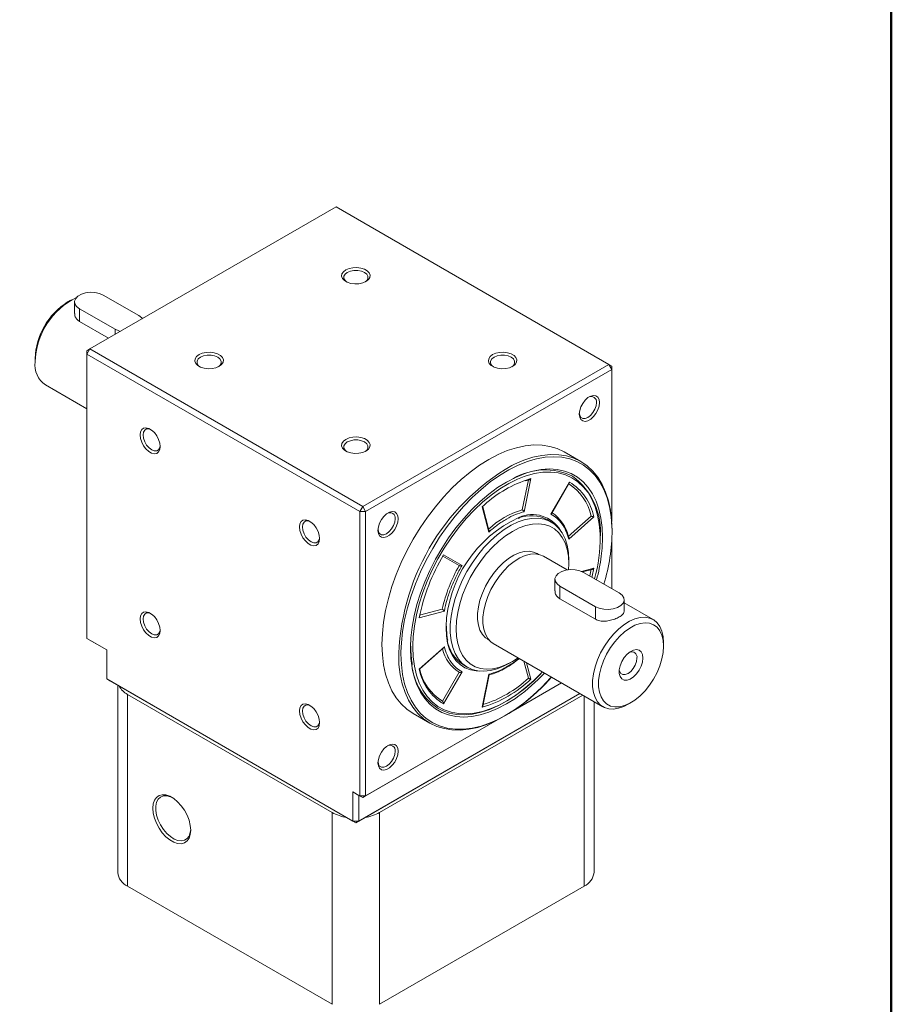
# Model space of a CAD drawing. Header units: millimetres. Extents: x 2723 to 3130, y 721 to 1006.
# Tile 7 of 8: x 3068 to 3130, y 764 to 835. Entities that reach past the tile are written whole.
import ezdxf

# ---------------------------------------------------------------- set-up
doc = ezdxf.new("R2010")
doc.units = ezdxf.units.MM
doc.layers.add('圖框', color=7, linetype='Continuous', lineweight=50)
doc.layers.add('產品', color=7, linetype='Continuous')

# ---------------------------------------------------------------- blocks, each defined once
blk = doc.blocks.new('標題欄框 下標註')
at = {"layer": '圖框'}
blk.add_lwpolyline([(2.283, 89.91), (287.283, 89.91), (287.283, 273.91), (2.283, 273.91)], close=True, dxfattribs=at)
blk = doc.blocks.new('A$C7F325331')
at = {"color": 0, "linetype": 'Continuous', "lineweight": 15}
for p, q in [((68.802, 57.45), (51.195, 47.285)), ((88.318, 46.183), (68.802, 57.45)), ((49.816, 50.774), (49.604, 50.652)), ((52.149, 51.142), (54.695, 49.672)), ((50.101, 50.652), (50.101, 49.834)), ((52.998, 48.693), (50.452, 50.162)), ((50.452, 50.162), (50.452, 49.259)), ((50.452, 49.259), (52.533, 48.058)), ((52.998, 48.693), (52.998, 48.326)), ((50.983, 46.918), (51.195, 47.285)), ((50.983, 47.163), (51.195, 47.285)), ((51.195, 47.285), (70.711, 36.019)), ((47.27, 46.61), (47.27, 46.365)), ((50.983, 46.918), (50.983, 47.163)), ((70.499, 35.652), (50.983, 46.918)), ((50.983, 46.918), (50.983, 26.586)), ((70.711, 36.019), (88.318, 46.183)), ((88.53, 45.816), (70.923, 35.652)), ((88.318, 46.183), (88.53, 45.816)), ((88.318, 46.183), (88.53, 46.061)), ((88.53, 45.816), (88.53, 46.061)), ((88.53, 34.935), (88.53, 45.816)), ((48.016, 44.717), (50.983, 43.004)), ((86.314, 39.235), (85.126, 39.921)), ((82.562, 37.931), (82.122, 35.785)), ((82.75, 38.011), (82.267, 35.649)), ((82.362, 37.848), (82.629, 37.924)), ((82.408, 37.913), (82.75, 38.011)), ((84.179, 35.479), (85.499, 37.765)), ((84.233, 35.527), (85.484, 37.696)), ((70.499, 35.652), (70.711, 36.019)), ((70.711, 36.019), (70.923, 35.652)), ((79.732, 34.186), (79.249, 35.989)), ((79.745, 34.333), (79.297, 36.004)), ((70.499, 35.652), (70.923, 35.652)), ((70.499, 15.32), (70.499, 35.652)), ((70.923, 35.652), (70.923, 15.32)), ((87.062, 35.333), (85.422, 33.879)), ((87.25, 35.274), (85.447, 33.675)), ((81.841, 35.165), (81.92, 35.192)), ((84.211, 34.907), (83.914, 35.078)), ((88.53, 30.14), (88.53, 33.527)), ((76.439, 32.466), (77.615, 31.788)), ((76.5, 32.57), (77.82, 31.808)), ((83.291, 32.598), (83.194, 32.654)), ((85.346, 31.481), (83.648, 32.461)), ((85.454, 31.915), (85.454, 32.16)), ((86.372, 31.374), (87.25, 31.609)), ((86.445, 31.341), (87.13, 31.524)), ((86.515, 31.303), (89.06, 29.834)), ((87.062, 31.529), (86.954, 31.05)), ((84.466, 30.813), (84.466, 29.996)), ((87.363, 28.854), (84.818, 30.323)), ((84.818, 30.323), (84.818, 29.42)), ((84.818, 29.42), (87.363, 27.951)), ((89.412, 28.526), (89.412, 29.344)), ((91.497, 27.93), (89.412, 29.133)), ((76.552, 28.54), (74.749, 28.057)), ((76.407, 28.674), (74.786, 28.24)), ((87.363, 28.854), (87.363, 27.951)), ((76.707, 27.384), (76.709, 27.469)), ((76.672, 27.335), (76.673, 27.428)), ((50.983, 26.586), (52.404, 25.766)), ((51.195, 26.464), (50.983, 26.586)), ((52.404, 25.766), (51.195, 26.464)), ((74.298, 26.132), (74.296, 25.963)), ((79.654, 26.522), (79.751, 26.466)), ((80.048, 26.225), (87.897, 21.694)), ((92.242, 26.037), (92.242, 26.282)), ((52.404, 25.766), (52.404, 23.683)), ((73.449, 25.633), (73.448, 25.473)), ((74.126, 25.865), (74.127, 25.984)), ((74.162, 25.914), (74.164, 26.027)), ((74.749, 24.392), (76.552, 25.991)), ((74.795, 24.397), (76.495, 25.904)), ((77.915, 24.686), (78.212, 24.514)), ((81.212, 24.812), (81.424, 24.934)), ((82.232, 24.965), (82.562, 23.734)), ((82.437, 24.846), (82.75, 23.677)), ((77.615, 24.166), (76.415, 22.088)), ((77.82, 24.187), (76.5, 21.901)), ((79.249, 21.655), (79.732, 24.017)), ((79.295, 21.747), (79.751, 23.973)), ((52.404, 23.683), (70.011, 13.519)), ((52.616, 23.561), (52.404, 23.683)), ((70.223, 13.397), (52.616, 23.561)), ((84.931, 23.406), (81.48, 21.414)), ((81.481, 21.414), (84.931, 23.406)), ((53.186, 23.232), (53.186, 9.843)), ((53.889, 22.581), (68.526, 14.131)), ((53.889, 22.581), (53.889, 8.863)), ((86.247, 22.647), (70.223, 13.397)), ((70.435, 13.519), (86.247, 22.647)), ((71.92, 14.131), (86.459, 22.524)), ((86.557, 8.863), (86.557, 22.468)), ((87.26, 9.843), (87.26, 22.062)), ((89.697, 21.873), (89.909, 21.995)), ((74.327, 21.214), (75.515, 20.529)), ((80.349, 20.761), (70.711, 15.197)), ((70.923, 15.32), (80.348, 20.761)), ((70.011, 15.601), (70.499, 15.32)), ((70.011, 13.519), (70.011, 15.601)), ((70.435, 15.356), (70.011, 15.601)), ((70.711, 15.197), (70.435, 15.356)), ((70.435, 15.356), (70.435, 13.519)), ((70.923, 15.32), (70.499, 15.32)), ((70.711, 15.197), (70.499, 15.32)), ((70.923, 15.32), (70.711, 15.197)), ((68.526, 0.414), (68.526, 14.131)), ((71.92, 14.131), (71.92, 0.414)), ((70.435, 13.519), (70.011, 13.519)), ((70.223, 13.397), (70.011, 13.519)), ((70.435, 13.519), (70.223, 13.397)), ((53.889, 8.863), (68.526, 0.414)), ((71.92, 0.414), (86.557, 8.863))]:
    blk.add_line(p, q, dxfattribs=at)
at = {"color": 0, "linetype": 'Continuous', "lineweight": 15, "flags": 128}
for points in [[(70.944, 52.11), (71.118, 52.244), (71.22, 52.401), (71.241, 52.568), (71.179, 52.732), (71.04, 52.879), (70.834, 52.998), (70.58, 53.078), (70.296, 53.114), (70.006, 53.102), (69.734, 53.043), (69.502, 52.943), (69.328, 52.809), (69.226, 52.652), (69.206, 52.484), (69.267, 52.321), (69.407, 52.174), (69.612, 52.055), (69.867, 51.975), (70.15, 51.939), (70.44, 51.951), (70.712, 52.01), (70.944, 52.11)], [(70.887, 52.08), (70.998, 52.176), (71.082, 52.325), (71.082, 52.483), (70.998, 52.632), (70.838, 52.759), (70.618, 52.851), (70.359, 52.9), (70.087, 52.9), (69.828, 52.851), (69.608, 52.759), (69.448, 52.632), (69.364, 52.483), (69.364, 52.325), (69.448, 52.176), (69.559, 52.08)], [(50.452, 50.162), (50.248, 50.32), (50.128, 50.505), (50.104, 50.701), (50.177, 50.894), (50.34, 51.067), (50.582, 51.207), (50.882, 51.301), (51.215, 51.343), (51.556, 51.329), (51.876, 51.26), (52.149, 51.142)], [(54.695, 49.672), (54.9, 49.514), (54.951, 49.454)], [(53.377, 48.545), (53.271, 48.574), (52.998, 48.693)], [(60.444, 46.049), (60.618, 46.183), (60.72, 46.34), (60.741, 46.507), (60.679, 46.671), (60.54, 46.818), (60.334, 46.936), (60.08, 47.017), (59.796, 47.052), (59.506, 47.04), (59.234, 46.982), (59.002, 46.881), (58.828, 46.747), (58.726, 46.59), (58.706, 46.423), (58.767, 46.259), (58.907, 46.112), (59.112, 45.994), (59.367, 45.913), (59.65, 45.878), (59.94, 45.89), (60.212, 45.948), (60.444, 46.049)], [(60.387, 46.018), (60.498, 46.114), (60.582, 46.264), (60.582, 46.421), (60.498, 46.57), (60.338, 46.698), (60.118, 46.79), (59.859, 46.838), (59.587, 46.838), (59.328, 46.79), (59.108, 46.698), (58.948, 46.57), (58.864, 46.421), (58.864, 46.264), (58.948, 46.114), (59.059, 46.018)], [(81.444, 46.049), (81.618, 46.183), (81.72, 46.34), (81.741, 46.507), (81.679, 46.671), (81.54, 46.818), (81.334, 46.936), (81.08, 47.017), (80.796, 47.052), (80.506, 47.04), (80.234, 46.982), (80.002, 46.881), (79.828, 46.747), (79.726, 46.59), (79.706, 46.423), (79.767, 46.259), (79.907, 46.112), (80.112, 45.994), (80.367, 45.913), (80.65, 45.878), (80.94, 45.89), (81.212, 45.948), (81.444, 46.049)], [(81.387, 46.018), (81.498, 46.114), (81.582, 46.264), (81.582, 46.421), (81.498, 46.57), (81.338, 46.698), (81.118, 46.79), (80.859, 46.838), (80.587, 46.838), (80.328, 46.79), (80.108, 46.698), (79.948, 46.57), (79.864, 46.421), (79.864, 46.264), (79.948, 46.114), (80.059, 46.018)], [(87.648, 43.455), (87.619, 43.673), (87.533, 43.839), (87.399, 43.941), (87.226, 43.969), (87.029, 43.922), (86.824, 43.804), (86.627, 43.623), (86.454, 43.395), (86.32, 43.139), (86.235, 42.874), (86.205, 42.622), (86.235, 42.404), (86.32, 42.238), (86.454, 42.136), (86.627, 42.108), (86.824, 42.155), (87.029, 42.273), (87.226, 42.454), (87.399, 42.682), (87.533, 42.939), (87.619, 43.203), (87.648, 43.455)], [(86.208, 42.687), (86.236, 42.542), (86.323, 42.395), (86.459, 42.316), (86.63, 42.314), (86.821, 42.389), (87.011, 42.534), (87.182, 42.734), (87.318, 42.97), (87.406, 43.218), (87.436, 43.455)], [(56.229, 40.306), (56.2, 40.557), (56.114, 40.822), (55.98, 41.079), (55.807, 41.307), (55.61, 41.487), (55.405, 41.606), (55.208, 41.653), (55.035, 41.624), (54.901, 41.523), (54.815, 41.356), (54.786, 41.138), (54.815, 40.887), (54.901, 40.622), (55.035, 40.365), (55.208, 40.137), (55.405, 39.957), (55.61, 39.838), (55.807, 39.792), (55.98, 39.82), (56.114, 39.922), (56.2, 40.088), (56.229, 40.306)], [(55.563, 41.521), (55.423, 41.569), (55.252, 41.567), (55.116, 41.488), (55.029, 41.341), (54.998, 41.138), (55.029, 40.902), (55.116, 40.653), (55.252, 40.417), (55.423, 40.217), (55.614, 40.073), (55.804, 39.998), (55.975, 40), (56.111, 40.078), (56.199, 40.226), (56.227, 40.371)], [(70.944, 39.987), (71.118, 40.121), (71.22, 40.278), (71.241, 40.445), (71.179, 40.609), (71.04, 40.756), (70.834, 40.875), (70.58, 40.955), (70.296, 40.991), (70.006, 40.979), (69.734, 40.92), (69.502, 40.82), (69.328, 40.686), (69.226, 40.529), (69.206, 40.361), (69.267, 40.198), (69.407, 40.051), (69.612, 39.932), (69.867, 39.852), (70.15, 39.816), (70.44, 39.828), (70.712, 39.887), (70.944, 39.987)], [(70.887, 39.956), (70.998, 40.053), (71.082, 40.202), (71.082, 40.359), (70.998, 40.509), (70.838, 40.636), (70.618, 40.728), (70.359, 40.777), (70.087, 40.777), (69.828, 40.728), (69.608, 40.636), (69.448, 40.509), (69.364, 40.359), (69.364, 40.202), (69.448, 40.053), (69.559, 39.956)], [(85.126, 39.921), (84.635, 40.157), (84.107, 40.32), (83.545, 40.409), (82.954, 40.423), (82.339, 40.362), (81.703, 40.227), (81.053, 40.018), (80.392, 39.737), (79.727, 39.386), (79.061, 38.969), (78.401, 38.487), (77.75, 37.945), (77.115, 37.347), (76.499, 36.697), (75.908, 36.001), (75.346, 35.263), (74.818, 34.489), (74.327, 33.686), (73.877, 32.859), (73.471, 32.015), (73.113, 31.159), (72.805, 30.299), (72.55, 29.441), (72.35, 28.592), (72.206, 27.757), (72.119, 26.945), (72.09, 26.159), (72.119, 25.407), (72.206, 24.695), (72.35, 24.027), (72.55, 23.409), (72.805, 22.845), (73.113, 22.34), (73.471, 21.898), (73.877, 21.522), (74.327, 21.215), (74.327, 21.214)], [(81.37, 38.948), (81.58, 39.051), (82.241, 39.332), (82.891, 39.541), (83.527, 39.677), (84.142, 39.738), (84.733, 39.723), (85.295, 39.634), (85.823, 39.471), (86.315, 39.235), (86.765, 38.928), (87.17, 38.551), (87.528, 38.109), (87.836, 37.604), (88.091, 37.041), (88.291, 36.423), (88.435, 35.755), (88.522, 35.042), (88.551, 34.291), (88.551, 34.241)], [(88.55, 34.333), (88.544, 34.574), (88.485, 35.308), (88.367, 36), (88.192, 36.643), (87.96, 37.233), (87.674, 37.765), (87.336, 38.235), (86.948, 38.639), (86.514, 38.975), (86.036, 39.238), (85.519, 39.429), (84.967, 39.544), (84.383, 39.583), (83.773, 39.545), (83.142, 39.432), (82.875, 39.363)], [(82.875, 39.363), (82.493, 39.244), (81.833, 38.982), (81.166, 38.648), (80.499, 38.245), (79.835, 37.777), (79.18, 37.246), (78.539, 36.657), (77.918, 36.015), (77.32, 35.325), (76.752, 34.591), (76.217, 33.821), (75.719, 33.019), (75.262, 32.192), (74.851, 31.347), (74.487, 30.49), (74.175, 29.627), (73.916, 28.767), (73.712, 27.914), (73.566, 27.077), (73.477, 26.261), (73.449, 25.633)], [(74.127, 25.984), (74.156, 26.614), (74.243, 27.391), (74.389, 28.189), (74.59, 29), (74.847, 29.819), (75.156, 30.638), (75.515, 31.45), (75.92, 32.248), (76.369, 33.025), (76.857, 33.776), (77.381, 34.492), (77.936, 35.169), (78.517, 35.8), (79.119, 36.381), (79.737, 36.906), (80.365, 37.37), (80.999, 37.77), (81.634, 38.102), (82.262, 38.364), (82.529, 38.454)], [(82.256, 38.162), (81.783, 37.973), (81.157, 37.662), (80.528, 37.283), (79.904, 36.838), (79.29, 36.331), (78.69, 35.767), (78.111, 35.151), (77.557, 34.488), (77.034, 33.785), (76.545, 33.046), (76.096, 32.28), (75.689, 31.492), (75.33, 30.689), (75.02, 29.879), (74.762, 29.068), (74.56, 28.265), (74.414, 27.474), (74.326, 26.705), (74.298, 26.132)], [(87.701, 33.887), (87.695, 34.061), (87.637, 34.75), (87.519, 35.395), (87.345, 35.992), (87.115, 36.534), (86.831, 37.017), (86.496, 37.437), (86.112, 37.791), (85.684, 38.074), (85.214, 38.286), (84.707, 38.422), (84.168, 38.484), (83.601, 38.469), (83.011, 38.378), (82.403, 38.213), (82.256, 38.162)], [(82.529, 38.454), (82.88, 38.553), (83.482, 38.667), (84.063, 38.706), (84.618, 38.67), (85.141, 38.558), (85.63, 38.371), (86.079, 38.112), (86.484, 37.782), (86.843, 37.385), (87.152, 36.922), (87.408, 36.4), (87.61, 35.821), (87.755, 35.192), (87.843, 34.516), (87.873, 33.801), (87.843, 33.051), (87.781, 32.458)], [(73.248, 35.142), (73.219, 35.36), (73.133, 35.526), (72.999, 35.628), (72.826, 35.656), (72.629, 35.609), (72.424, 35.491), (72.227, 35.31), (72.054, 35.082), (71.92, 34.826), (71.835, 34.561), (71.805, 34.309), (71.835, 34.091), (71.92, 33.925), (72.054, 33.823), (72.227, 33.795), (72.424, 33.842), (72.629, 33.96), (72.826, 34.141), (72.999, 34.369), (73.133, 34.626), (73.219, 34.89), (73.248, 35.142)], [(67.629, 33.725), (67.6, 33.976), (67.514, 34.241), (67.38, 34.498), (67.207, 34.726), (67.01, 34.906), (66.805, 35.025), (66.608, 35.072), (66.435, 35.043), (66.301, 34.942), (66.215, 34.775), (66.186, 34.557), (66.215, 34.306), (66.301, 34.041), (66.435, 33.784), (66.608, 33.556), (66.805, 33.376), (67.01, 33.257), (67.207, 33.21), (67.38, 33.239), (67.514, 33.34), (67.6, 33.507), (67.629, 33.725)], [(66.963, 34.94), (66.823, 34.988), (66.652, 34.986), (66.516, 34.907), (66.429, 34.76), (66.398, 34.557), (66.429, 34.32), (66.516, 34.072), (66.652, 33.836), (66.823, 33.636), (67.014, 33.492), (67.204, 33.417), (67.375, 33.419), (67.511, 33.497), (67.599, 33.645), (67.627, 33.79)], [(71.808, 34.374), (71.836, 34.23), (71.923, 34.082), (72.059, 34.003), (72.23, 34.001), (72.421, 34.076), (72.611, 34.221), (72.782, 34.421), (72.918, 34.657), (73.006, 34.905), (73.036, 35.142)], [(81.212, 24.812), (80.835, 24.613), (80.338, 24.412), (79.853, 24.285), (79.387, 24.234), (78.947, 24.26), (78.538, 24.363), (78.167, 24.541), (77.839, 24.791), (77.558, 25.11), (77.329, 25.494), (77.154, 25.937), (77.036, 26.433), (76.976, 26.975), (76.976, 27.556), (77.036, 28.167), (77.154, 28.799), (77.329, 29.444), (77.558, 30.093), (77.839, 30.737), (78.167, 31.366), (78.538, 31.972), (78.947, 32.546), (79.387, 33.08), (79.853, 33.567), (80.338, 34), (80.835, 34.373), (81.337, 34.68), (81.838, 34.918), (82.33, 35.082), (82.806, 35.171), (83.26, 35.183), (83.685, 35.119), (84.075, 34.979), (84.425, 34.764), (84.73, 34.479), (84.986, 34.127), (85.189, 33.712), (85.336, 33.242), (85.424, 32.722), (85.454, 32.16), (85.454, 32.16)], [(85.438, 31.493), (85.454, 31.915), (85.425, 32.459), (85.337, 32.961), (85.192, 33.414), (84.993, 33.811), (84.741, 34.147), (84.441, 34.416), (84.096, 34.615), (83.713, 34.74), (83.297, 34.791), (82.853, 34.765), (82.388, 34.664), (81.91, 34.489), (81.424, 34.242), (80.938, 33.928), (80.459, 33.55), (79.994, 33.115), (79.551, 32.628), (79.134, 32.097), (78.751, 31.529), (78.407, 30.933), (78.107, 30.317), (77.855, 29.691), (77.655, 29.063), (77.51, 28.443), (77.423, 27.839), (77.393, 27.261), (77.423, 26.717), (77.51, 26.215), (77.655, 25.762), (77.855, 25.365), (78.107, 25.029), (78.407, 24.76), (78.751, 24.561), (79.134, 24.436), (79.551, 24.386), (79.994, 24.411), (80.459, 24.512), (80.938, 24.687), (81.424, 24.934), (81.834, 25.195)], [(83.194, 32.654), (82.941, 32.763), (82.62, 32.818), (82.27, 32.797), (81.9, 32.701), (81.52, 32.532), (81.137, 32.294), (80.76, 31.992), (80.4, 31.635), (80.063, 31.229), (79.758, 30.785), (79.493, 30.312), (79.272, 29.823), (79.102, 29.328), (78.986, 28.84), (78.928, 28.369), (78.928, 27.926), (78.986, 27.522), (79.102, 27.167), (79.272, 26.869), (79.493, 26.634), (79.654, 26.522)], [(83.648, 32.461), (83.391, 32.572), (83.064, 32.628), (82.708, 32.606), (82.333, 32.509), (81.945, 32.337), (81.556, 32.095), (81.173, 31.788), (80.807, 31.424), (80.464, 31.012), (80.154, 30.56), (79.884, 30.08), (79.66, 29.582), (79.487, 29.079), (79.369, 28.582), (79.31, 28.103), (79.31, 27.653), (79.369, 27.242), (79.487, 26.881), (79.66, 26.578), (79.884, 26.339), (80.048, 26.225)], [(84.818, 30.323), (84.613, 30.481), (84.494, 30.666), (84.469, 30.863), (84.542, 31.055), (84.706, 31.228), (84.947, 31.368), (85.247, 31.462), (85.581, 31.504), (85.921, 31.49), (86.241, 31.421), (86.515, 31.303)], [(87.25, 31.609), (87.126, 31.046), (87.105, 30.962)], [(89.06, 29.834), (89.265, 29.676), (89.384, 29.491), (89.409, 29.294), (89.336, 29.102), (89.173, 28.929), (88.931, 28.789), (88.631, 28.695), (88.298, 28.653), (87.957, 28.667), (87.637, 28.736), (87.363, 28.854)], [(56.229, 27.141), (56.2, 27.393), (56.114, 27.658), (55.98, 27.915), (55.807, 28.142), (55.61, 28.323), (55.405, 28.441), (55.208, 28.488), (55.035, 28.46), (54.901, 28.358), (54.815, 28.192), (54.786, 27.974), (54.815, 27.723), (54.901, 27.458), (55.035, 27.201), (55.208, 26.973), (55.405, 26.793), (55.61, 26.674), (55.807, 26.627), (55.98, 26.656), (56.114, 26.757), (56.2, 26.924), (56.229, 27.141)], [(55.563, 28.356), (55.423, 28.404), (55.252, 28.403), (55.116, 28.324), (55.029, 28.176), (54.998, 27.974), (55.029, 27.737), (55.116, 27.489), (55.252, 27.253), (55.423, 27.053), (55.614, 26.909), (55.804, 26.834), (55.975, 26.836), (56.111, 26.914), (56.199, 27.062), (56.227, 27.206)], [(89.697, 21.873), (89.405, 21.723), (89.022, 21.588), (88.656, 21.529), (88.313, 21.546), (88.003, 21.64), (87.733, 21.808), (87.509, 22.047), (87.336, 22.35), (87.218, 22.711), (87.159, 23.122), (87.159, 23.572), (87.218, 24.051), (87.336, 24.548), (87.509, 25.051), (87.733, 25.549), (88.003, 26.029), (88.313, 26.481), (88.656, 26.893), (89.022, 27.257), (89.405, 27.564), (89.794, 27.806), (90.182, 27.978), (90.557, 28.075), (90.913, 28.097), (91.24, 28.041), (91.531, 27.909), (91.779, 27.705), (91.978, 27.433), (92.124, 27.1), (92.213, 26.713), (92.242, 26.282), (92.242, 26.282)], [(92.242, 26.037), (92.212, 26.451), (92.122, 26.821), (91.975, 27.135), (91.774, 27.385), (91.525, 27.566), (91.235, 27.672), (90.909, 27.702), (90.558, 27.653), (90.19, 27.527), (89.815, 27.328), (89.442, 27.06), (89.082, 26.731), (88.742, 26.35), (88.433, 25.925), (88.162, 25.468), (87.937, 24.991), (87.762, 24.507), (87.643, 24.027), (87.583, 23.564), (87.583, 23.13), (87.643, 22.737), (87.762, 22.394), (87.937, 22.111), (88.162, 21.894), (88.433, 21.75), (88.742, 21.683), (89.082, 21.692), (89.442, 21.78), (89.815, 21.943), (90.19, 22.177), (90.558, 22.476), (90.909, 22.833), (91.235, 23.237), (91.525, 23.679), (91.774, 24.148), (91.975, 24.63), (92.122, 25.114), (92.212, 25.587), (92.242, 26.037)], [(79.058, 24.246), (78.836, 24.256), (78.415, 24.333), (78.03, 24.484), (77.684, 24.707), (77.384, 25), (77.132, 25.358), (76.933, 25.776), (76.789, 26.25), (76.701, 26.772), (76.672, 27.335)], [(73.448, 25.473), (73.477, 24.72), (73.566, 24.006), (73.712, 23.338), (73.916, 22.721), (74.175, 22.159), (74.487, 21.658), (74.851, 21.22), (75.262, 20.85), (75.719, 20.55), (76.217, 20.323), (76.752, 20.17), (77.32, 20.093), (77.918, 20.092), (78.539, 20.168), (79.18, 20.319), (79.835, 20.544), (80.499, 20.842), (81.166, 21.211), (81.833, 21.647), (82.493, 22.147), (83.142, 22.707), (83.546, 23.093)], [(81.788, 22.404), (81.634, 22.296), (80.999, 21.896), (80.365, 21.564), (79.737, 21.302), (79.119, 21.113), (78.517, 20.999), (77.936, 20.96), (77.381, 20.996), (76.857, 21.108), (76.369, 21.295), (75.92, 21.554), (75.515, 21.884), (75.156, 22.281), (74.847, 22.743), (74.59, 23.266), (74.389, 23.845), (74.243, 24.474), (74.156, 25.15), (74.126, 25.865)], [(74.296, 25.963), (74.326, 25.255), (74.414, 24.588), (74.56, 23.966), (74.762, 23.396), (75.02, 22.883), (75.33, 22.43), (75.689, 22.043), (76.096, 21.724), (76.545, 21.477), (77.034, 21.303), (77.557, 21.204), (78.111, 21.18), (78.69, 21.233), (79.29, 21.361), (79.904, 21.564), (80.528, 21.839), (81.157, 22.185), (81.673, 22.52)], [(90.758, 25.179), (90.726, 24.897), (90.634, 24.599), (90.488, 24.308), (90.299, 24.045), (90.082, 23.83), (89.851, 23.679), (89.625, 23.602), (89.42, 23.607), (89.251, 23.691), (89.131, 23.85), (89.068, 24.071), (89.068, 24.338), (89.131, 24.631), (89.251, 24.928), (89.42, 25.208), (89.625, 25.449), (89.851, 25.634), (90.082, 25.749), (90.299, 25.785), (90.488, 25.74), (90.634, 25.617), (90.726, 25.426), (90.758, 25.179)], [(84.206, 23.825), (84.142, 23.753), (83.527, 23.103), (82.891, 22.505), (82.241, 21.963), (81.58, 21.481), (80.915, 21.063), (80.249, 20.713), (79.588, 20.432), (78.938, 20.223), (78.303, 20.087), (77.687, 20.026), (77.096, 20.041), (76.534, 20.129), (76.006, 20.293), (75.515, 20.529), (75.064, 20.836), (74.659, 21.212), (74.301, 21.655), (73.993, 22.16), (73.738, 22.723), (73.538, 23.341), (73.394, 24.009), (73.307, 24.722), (73.291, 24.961)], [(89.068, 24.335), (89.092, 24.236), (89.182, 24.083), (89.323, 24.002), (89.5, 24), (89.697, 24.077), (89.894, 24.227), (90.071, 24.433), (90.212, 24.677), (90.302, 24.934), (90.333, 25.179)], [(83.565, 24.195), (83.549, 24.178), (82.952, 23.58), (82.336, 23.038), (81.708, 22.555), (81.074, 22.137), (80.438, 21.787), (79.806, 21.508), (79.183, 21.303), (78.576, 21.173), (77.99, 21.12), (77.429, 21.143), (76.899, 21.244), (76.404, 21.42), (76.115, 21.568)], [(83.546, 23.093), (83.773, 23.323), (84.227, 23.813)], [(67.629, 20.56), (67.6, 20.812), (67.514, 21.077), (67.38, 21.334), (67.207, 21.561), (67.01, 21.742), (66.805, 21.86), (66.608, 21.907), (66.435, 21.879), (66.301, 21.777), (66.215, 21.611), (66.186, 21.393), (66.215, 21.142), (66.301, 20.877), (66.435, 20.62), (66.608, 20.392), (66.805, 20.212), (67.01, 20.093), (67.207, 20.046), (67.38, 20.075), (67.514, 20.176), (67.6, 20.343), (67.629, 20.56)], [(66.963, 21.775), (66.823, 21.823), (66.652, 21.821), (66.516, 21.743), (66.429, 21.595), (66.398, 21.393), (66.429, 21.156), (66.516, 20.908), (66.652, 20.672), (66.823, 20.472), (67.014, 20.328), (67.204, 20.253), (67.375, 20.254), (67.511, 20.333), (67.599, 20.481), (67.627, 20.625)], [(73.248, 18.513), (73.219, 18.731), (73.133, 18.898), (72.999, 18.999), (72.826, 19.028), (72.629, 18.981), (72.424, 18.862), (72.227, 18.682), (72.054, 18.454), (71.92, 18.197), (71.835, 17.932), (71.805, 17.681), (71.835, 17.463), (71.92, 17.296), (72.054, 17.195), (72.227, 17.166), (72.424, 17.213), (72.629, 17.332), (72.826, 17.512), (72.999, 17.74), (73.133, 17.997), (73.219, 18.262), (73.248, 18.513)], [(71.808, 17.746), (71.836, 17.601), (71.923, 17.453), (72.059, 17.375), (72.23, 17.373), (72.421, 17.448), (72.611, 17.592), (72.782, 17.792), (72.918, 18.028), (73.006, 18.276), (73.036, 18.513)], [(58.407, 12.869), (58.378, 13.212), (58.29, 13.574), (58.148, 13.94), (57.958, 14.293), (57.729, 14.619), (57.469, 14.902), (57.192, 15.13), (56.908, 15.294), (56.63, 15.386), (56.371, 15.402), (56.141, 15.342), (55.951, 15.208), (55.809, 15.006), (55.722, 14.745), (55.692, 14.436), (55.722, 14.093), (55.809, 13.731), (55.951, 13.365), (56.141, 13.012), (56.371, 12.687), (56.63, 12.404), (56.908, 12.175), (57.192, 12.012), (57.469, 11.919), (57.729, 11.903), (57.958, 11.963), (58.148, 12.097), (58.29, 12.299), (58.378, 12.56), (58.407, 12.869)], [(57.104, 15.188), (56.953, 15.257), (56.693, 15.324), (56.453, 15.316), (56.247, 15.232), (56.083, 15.078), (55.97, 14.86), (55.912, 14.588), (55.912, 14.276), (55.97, 13.937), (56.083, 13.588), (56.247, 13.245), (56.453, 12.923), (56.693, 12.639), (56.953, 12.405), (57.224, 12.232), (57.491, 12.128), (57.742, 12.099), (57.966, 12.145), (58.152, 12.264), (58.292, 12.451), (58.378, 12.698), (58.405, 12.909)]]:
    blk.add_lwpolyline(points, dxfattribs=at)
at = {"color": 0, "linetype": 'Continuous', "lineweight": 15}
for centre, radius, start, end in [((52.589, 46.203), 5.321, 116.15731, 178.2541), ((52.294, 46.404), 5.028, 122.35348, 177.65189), ((49.034, 46.17), 1.774, 173.6866, 235.00122), ((87.064, 43.514), 0.376, 350.89233, 120.90022), ((89.562, 24.89), 16.271, 120.23132, 179.7504), ((83.766, 34.092), 4.543, 64.6068, 119.91628), ((82.791, 34.221), 4.934, 354.53623, 53.67127), ((85.284, 29.634), 8.764, 109.15331, 133.52075), ((83.427, 34.532), 3.722, 12.42523, 56.92394), ((83.555, 34.538), 3.767, 11.26472, 58.93663), ((72.664, 35.201), 0.376, 350.89249, 120.90013), ((85.639, 27.085), 8.973, 114.72079, 177.81109), ((83.919, 29.883), 6.169, 106.93162, 133.063), ((82.744, 32.795), 2.566, 62.86926, 109.98278), ((82.853, 33.092), 2.352, 31.1208, 114.26736), ((82.754, 33.29), 2.733, 12.43973, 56.60048), ((76.578, 33.789), 11.123, 344.66304, 0.50554), ((75.494, 34.35), 13.057, 342.7062, 359.92324), ((88.989, 25.128), 14.538, 149.21133, 168.37731), ((75.256, 34.13), 12.637, 344.58022, 352.39354), ((86.708, 26.468), 10.535, 149.67549, 167.91315), ((79.352, 26.878), 2.621, 188.32771, 236.74891), ((79.054, 26.458), 2.706, 193.25462, 237.87327), ((89.954, 25.245), 0.384, 350.18254, 114.47957), ((78.451, 25.113), 4.245, 186.13338, 236.61755), ((78.444, 25.128), 3.767, 191.26472, 238.93663), ((78.39, 25.227), 3.709, 192.38584, 237.81549), ((74.73, 32.43), 12.1, 305.01163, 317.03617), ((74.303, 32.801), 12.812, 305.75332, 317.27529), ((76.863, 29.832), 8.518, 286.26694, 313.72768), ((76.797, 29.909), 8.447, 287.3437, 313.03469), ((54.562, 23.878), 1.461, 208.62988, 242.57656), ((72.664, 18.573), 0.376, 350.89267, 120.90008), ((70.04, 16.885), 3.143, 241.19889, 261.20876), ((70.406, 16.885), 3.143, 278.79128, 298.80108), ((54.387, 9.963), 1.207, 185.69469, 245.62539), ((86.059, 9.963), 1.207, 294.37465, 354.30527)]:
    blk.add_arc(centre, radius, start, end, dxfattribs=at)
for points, knots in [([(50.117, 49.835), (50.115, 49.778), (50.111, 49.623), (50.236, 49.412), (50.389, 49.304), (50.452, 49.259)], [0, 0, 0, 0, 0.25331, 0.691199, 1, 1, 1, 1]), ([(82.75, 38.011), (82.75, 38.01), (82.738, 37.996), (82.71, 37.968), (82.668, 37.939), (82.638, 37.93), (82.628, 37.927)], [0, 0, 0, 0, 0.011166, 0.373836, 0.783183, 1, 1, 1, 1]), ([(85.483, 37.697), (85.487, 37.705), (85.497, 37.723), (85.499, 37.749), (85.499, 37.765), (85.499, 37.765)], [0, 0, 0, 0, 0.431391, 0.98302, 1, 1, 1, 1]), ([(82.267, 35.649), (82.059, 35.588), (81.643, 35.466), (81, 35.139), (80.356, 34.723), (79.94, 34.365), (79.732, 34.186)], [0, 0, 0, 0, 0.249955, 0.499999, 0.749955, 1, 1, 1, 1]), ([(82.267, 35.649), (82.267, 35.65), (82.26, 35.66), (82.243, 35.682), (82.21, 35.717), (82.176, 35.747), (82.146, 35.77), (82.13, 35.78), (82.122, 35.785)], [0, 0, 0, 0, 0.007409, 0.254366, 0.526425, 0.721833, 0.860592, 1, 1, 1, 1]), ([(84.179, 35.479), (84.179, 35.479), (84.193, 35.487), (84.215, 35.502), (84.226, 35.521), (84.231, 35.528)], [0, 0, 0, 0, 0.0168108, 0.5770023, 1, 1, 1, 1]), ([(85.447, 33.675), (85.387, 33.878), (85.267, 34.284), (84.979, 34.783), (84.624, 35.199), (84.327, 35.386), (84.179, 35.479)], [0, 0, 0, 0, 0.249955, 0.499999, 0.749955, 1, 1, 1, 1]), ([(87.25, 35.274), (87.25, 35.274), (87.234, 35.275), (87.202, 35.281), (87.152, 35.295), (87.111, 35.309), (87.082, 35.322), (87.068, 35.329), (87.062, 35.333)], [0, 0, 0, 0, 0.007454, 0.330567, 0.58143, 0.763091, 0.890045, 1, 1, 1, 1]), ([(79.732, 34.186), (79.732, 34.186), (79.741, 34.21), (79.751, 34.253), (79.753, 34.305), (79.745, 34.327), (79.744, 34.332)], [0, 0, 0, 0, 0.011258, 0.508595, 0.887377, 1, 1, 1, 1]), ([(85.447, 33.675), (85.447, 33.675), (85.454, 33.693), (85.465, 33.732), (85.468, 33.787), (85.459, 33.832), (85.444, 33.863), (85.43, 33.874), (85.422, 33.879)], [0, 0, 0, 0, 0.007409, 0.254366, 0.526424, 0.721833, 0.860592, 1, 1, 1, 1]), ([(77.82, 31.808), (77.672, 31.543), (77.375, 31.015), (77.02, 30.189), (76.732, 29.357), (76.612, 28.813), (76.552, 28.54)], [0, 0, 0, 0, 0.2499546, 0.4999991, 0.7499546, 1, 1, 1, 1]), ([(77.82, 31.808), (77.82, 31.807), (77.806, 31.8), (77.774, 31.785), (77.723, 31.773), (77.676, 31.771), (77.64, 31.776), (77.623, 31.784), (77.615, 31.788)], [0, 0, 0, 0, 0.007411, 0.254366, 0.526425, 0.721834, 0.860592, 1, 1, 1, 1]), ([(87.13, 31.525), (87.14, 31.528), (87.169, 31.536), (87.21, 31.566), (87.238, 31.594), (87.25, 31.608), (87.25, 31.609)], [0, 0, 0, 0, 0.204594, 0.620329, 0.988659, 1, 1, 1, 1]), ([(84.482, 29.996), (84.481, 29.939), (84.476, 29.785), (84.601, 29.573), (84.755, 29.465), (84.818, 29.42)], [0, 0, 0, 0, 0.253308, 0.691199, 1, 1, 1, 1]), ([(76.552, 28.54), (76.552, 28.541), (76.545, 28.55), (76.527, 28.572), (76.494, 28.607), (76.46, 28.637), (76.431, 28.66), (76.415, 28.669), (76.407, 28.674)], [0, 0, 0, 0, 0.007409, 0.254366, 0.526424, 0.721833, 0.860592, 1, 1, 1, 1]), ([(87.363, 27.951), (87.39, 27.937), (87.509, 27.873), (87.767, 27.809), (88.152, 27.813), (88.553, 27.896), (88.924, 28.036), (89.206, 28.202), (89.382, 28.367), (89.399, 28.474), (89.407, 28.526)], [0, 0, 0, 0, 0.038515, 0.173192, 0.310099, 0.454139, 0.59953, 0.7386, 0.873694, 1, 1, 1, 1]), ([(76.74, 26.804), (76.726, 26.959), (76.708, 27.148), (76.707, 27.347), (76.707, 27.384)], [0, 0, 0, 0, 0.818394, 1, 1, 1, 1]), ([(76.798, 26.46), (76.774, 26.564), (76.748, 26.674), (76.74, 26.798), (76.74, 26.804)], [0, 0, 0, 0, 0.950608, 1, 1, 1, 1]), ([(74.258, 24.68), (74.234, 24.847), (74.18, 25.21), (74.163, 25.633), (74.162, 25.881), (74.162, 25.914)], [0, 0, 0, 0, 0.424523, 0.924128, 1, 1, 1, 1]), ([(76.552, 25.991), (76.552, 25.991), (76.545, 25.973), (76.529, 25.94), (76.506, 25.916), (76.494, 25.905)], [0, 0, 0, 0, 0.015166, 0.520695, 1, 1, 1, 1]), ([(76.552, 25.991), (76.612, 25.788), (76.732, 25.382), (77.02, 24.883), (77.375, 24.466), (77.672, 24.28), (77.82, 24.187)], [0, 0, 0, 0, 0.249955, 0.499999, 0.749955, 1, 1, 1, 1]), ([(79.732, 24.017), (79.94, 24.077), (80.356, 24.199), (80.999, 24.53), (81.513, 24.851), (81.803, 25.096), (81.885, 25.165)], [0, 0, 0, 0, 0.294866, 0.589837, 0.884704, 1, 1, 1, 1]), ([(79.744, 23.968), (79.801, 23.984), (80.02, 24.042), (80.409, 24.19), (80.907, 24.44), (81.319, 24.688), (81.559, 24.872), (81.637, 24.931)], [0, 0, 0, 0, 0.093054, 0.35397, 0.615195, 0.8766, 1, 1, 1, 1]), ([(81.637, 24.931), (81.724, 24.992), (81.819, 25.058), (81.912, 25.138), (81.919, 25.145)], [0, 0, 0, 0, 0.916931, 1, 1, 1, 1]), ([(74.749, 24.392), (74.749, 24.392), (74.761, 24.391), (74.781, 24.39), (74.79, 24.395), (74.794, 24.397)], [0, 0, 0, 0, 0.015321, 0.512916, 1, 1, 1, 1]), ([(77.82, 24.187), (77.82, 24.187), (77.806, 24.179), (77.774, 24.165), (77.723, 24.152), (77.676, 24.15), (77.64, 24.155), (77.623, 24.162), (77.615, 24.166)], [0, 0, 0, 0, 0.007411, 0.254366, 0.526425, 0.721834, 0.860592, 1, 1, 1, 1]), ([(79.732, 24.017), (79.732, 24.016), (79.739, 24.006), (79.749, 23.988), (79.749, 23.978), (79.749, 23.974)], [0, 0, 0, 0, 0.015168, 0.520728, 1, 1, 1, 1]), ([(82.562, 23.734), (82.57, 23.73), (82.587, 23.721), (82.621, 23.707), (82.664, 23.693), (82.71, 23.682), (82.738, 23.678), (82.75, 23.677), (82.75, 23.677)], [0, 0, 0, 0, 0.140366, 0.280062, 0.4773, 0.7505, 0.992548, 1, 1, 1, 1]), ([(76.415, 22.088), (76.422, 22.082), (76.437, 22.072), (76.46, 22.043), (76.481, 22.001), (76.496, 21.951), (76.5, 21.917), (76.5, 21.901), (76.5, 21.901)], [0, 0, 0, 0, 0.140366, 0.280061, 0.477299, 0.750502, 0.992549, 1, 1, 1, 1]), ([(79.249, 21.655), (79.249, 21.656), (79.26, 21.67), (79.281, 21.7), (79.29, 21.731), (79.294, 21.747)], [0, 0, 0, 0, 0.015322, 0.512953, 1, 1, 1, 1])]:
    blk.add_open_spline(points, degree=3, knots=knots, dxfattribs=at)

msp = doc.modelspace()

# ---------------------------------------------------------------- block references
at = {"layer": '圖框', "xscale": 1.426940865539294, "yscale": 1.426940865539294, "zscale": 1.426940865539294}
msp.add_blockref('標題欄框 下標註', (2719.95, 615.38), dxfattribs=at)
at = {"layer": '產品'}
msp.add_blockref('A$C7F325331', (3021.356, 763.676), dxfattribs=at)

doc.saveas('drawing.dxf')
